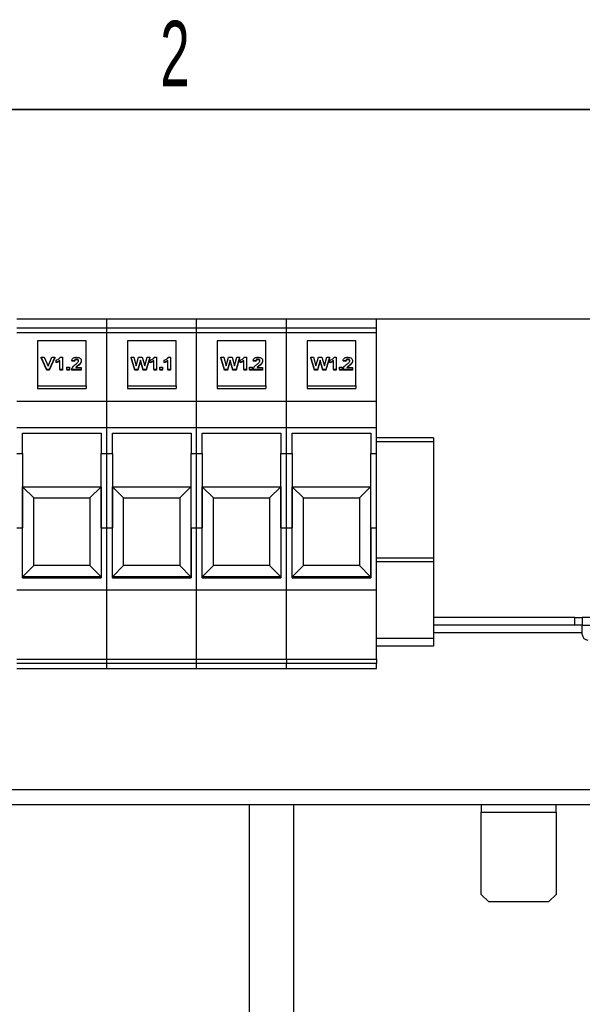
# Model space of a CAD drawing. Header units: millimetres. Extents: x 5 to 418, y 2 to 292.
# Tile 11 of 27: x 89 to 119, y 235 to 287. Entities that reach past the tile are written whole.
import ezdxf

# ---------------------------------------------------------------- set-up
doc = ezdxf.new("R2010")
doc.units = ezdxf.units.MM
doc.layers.add('SLD-0', color=7, linetype='Continuous')
doc.styles.add('SLDTEXTSTYLE0', font='TXT', dxfattribs={"width": 0.605})
doc.dimstyles.new('SLDDIMSTYLE0', dxfattribs={"dimtxt": 3.5, "dimasz": 3.5, "dimexe": 0, "dimexo": 0.0625, "dimgap": 0.875, "dimtad": 1, "dimdec": 0, "dimlfac": 2.5, "dimrnd": 1e-09, "dimzin": 12, "dimdsep": 46, "dimtxsty": 'SLDTEXTSTYLE0', "dimsah": 1, "dimcen": 0.09, "dimadec": 0, "dimazin": 3, "dimtol": 1, "dimtp": 10, "dimtm": 10, "dimtfac": 1, "dimtdec": 0, "dimtofl": 0, "dimtmove": 0, "dimatfit": 3, "dimfxl": 1, "dimfrac": 2, "dimtolj": 1, "dimarcsym": 0})

# ---------------------------------------------------------------- blocks, each defined once
blk = doc.blocks.new('_D')
at = {"layer": 'SLD-0'}
for p, q in [((108.359, 271.308), (155.294, 271.308)), ((154.294, 171.348), (154.294, 271.308)), ((131.559, 171.348), (155.294, 171.348))]:
    blk.add_line(p, q, dxfattribs=at)
for points in [[(154.294, 271.308), (153.834, 267.808), (154.754, 267.808)], [(154.294, 171.348), (154.754, 174.848), (153.834, 174.848)]]:
    blk.add_solid(points, dxfattribs=at)
at = {"layer": 'SLD-0', "attachment_point": 1, "rotation": 90, "style": 'SLDTEXTSTYLE0'}
for s, insert, char_height in [('±10', (150.797, 223.171), 2.485), ('250', (149.782, 213.814), 3.5)]:
    blk.add_mtext(s, dxfattribs=dict(at, insert=insert, char_height=char_height))

msp = doc.modelspace()

# ---------------------------------------------------------------- linework, layer by layer
at = {"color": 7, "linetype": 'Continuous', "lineweight": 25}
for p, q in [((89.1591, 271.3078), (93.9591, 271.3078)), ((93.9591, 271.3078), (98.7591, 271.3078)), ((93.9591, 270.827), (93.9591, 271.3078)), ((98.7591, 271.3078), (103.5591, 271.3078)), ((98.7591, 270.827), (98.7591, 271.3078)), ((103.5591, 270.827), (103.5591, 271.3078)), ((103.5591, 271.3078), (108.3591, 271.3078)), ((108.3591, 270.827), (108.3591, 271.3078)), ((89.1591, 270.827), (93.9591, 270.827)), ((89.1591, 270.5878), (93.9591, 270.5878)), ((93.9591, 270.827), (98.7591, 270.827)), ((93.9591, 270.5878), (93.9591, 270.827)), ((93.9591, 270.5878), (98.7591, 270.5878)), ((93.9591, 266.9109), (93.9591, 270.5878)), ((98.7591, 270.827), (103.5591, 270.827)), ((98.7591, 270.5878), (98.7591, 270.827)), ((98.7591, 270.5878), (103.5591, 270.5878)), ((98.7591, 266.9109), (98.7591, 270.5878)), ((103.5591, 270.5878), (103.5591, 270.827)), ((103.5591, 270.827), (108.3591, 270.827)), ((103.5591, 266.9109), (103.5591, 270.5878)), ((103.5591, 270.5878), (108.3591, 270.5878)), ((108.3591, 270.5878), (108.3591, 270.827)), ((108.3591, 266.9109), (108.3591, 270.5878)), ((92.8591, 270.1353), (90.2591, 270.1353)), ((90.2591, 270.1353), (90.2591, 267.7311)), ((92.8591, 267.7311), (92.8591, 270.1353)), ((97.6591, 270.1353), (95.0591, 270.1353)), ((95.0591, 270.1353), (95.0591, 267.7311)), ((97.6591, 267.7311), (97.6591, 270.1353)), ((102.4591, 270.1353), (99.8591, 270.1353)), ((99.8591, 270.1353), (99.8591, 267.7311)), ((102.4591, 267.7311), (102.4591, 270.1353)), ((107.2591, 270.1353), (104.6591, 270.1353)), ((104.6591, 270.1353), (104.6591, 267.7311)), ((107.2591, 267.7311), (107.2591, 270.1353)), ((90.7516, 268.6079), (90.4591, 269.2617)), ((90.4591, 269.2617), (90.609, 269.2617)), ((90.4591, 269.2617), (90.4591, 269.2334)), ((90.7516, 268.5797), (90.4591, 269.2334)), ((90.609, 269.2617), (90.8253, 268.7779)), ((90.8253, 268.7779), (91.0296, 269.2617)), ((91.1795, 269.2617), (90.8908, 268.6079)), ((91.1795, 269.2334), (90.8908, 268.5797)), ((91.0296, 269.2617), (91.1795, 269.2617)), ((91.1795, 269.2617), (91.1795, 269.2334)), ((91.2516, 268.99), (91.2516, 269.1004)), ((91.2516, 268.99), (91.2516, 268.9617)), ((91.4437, 268.6079), (91.4437, 269.0834)), ((91.4694, 269.2617), (91.5878, 269.2617)), ((91.5878, 269.2617), (91.5878, 268.6079)), ((92.2362, 269.0664), (92.0921, 269.0834)), ((92.0921, 269.0834), (92.0921, 269.0551)), ((92.2362, 269.0382), (92.0921, 269.0551)), ((92.2362, 269.0664), (92.2362, 269.0382)), ((92.3473, 269.1598), (92.3473, 269.1316)), ((92.5964, 269.08), (92.5964, 269.0517)), ((95.2591, 269.2617), (95.2591, 269.2334)), ((95.4514, 268.6079), (95.2591, 269.2617)), ((95.2591, 269.2617), (95.4056, 269.2617)), ((95.4514, 268.5797), (95.2591, 269.2334)), ((95.4056, 269.2617), (95.5292, 268.8093)), ((95.5292, 268.8093), (95.6621, 269.2617)), ((95.7574, 269.1009), (95.6127, 268.6079)), ((95.7574, 269.0726), (95.6127, 268.5797)), ((95.6621, 269.2617), (95.8533, 269.2617)), ((95.7574, 269.1009), (95.7574, 269.0726)), ((95.8989, 268.6079), (95.7574, 269.1009)), ((95.8989, 268.5797), (95.7574, 269.0726)), ((95.8533, 269.2617), (95.9855, 268.8008)), ((95.9855, 268.8008), (96.1092, 269.2617)), ((96.2557, 269.2617), (96.0664, 268.6079)), ((96.2557, 269.2334), (96.0664, 268.5797)), ((96.1092, 269.2617), (96.2557, 269.2617)), ((96.2557, 269.2617), (96.2557, 269.2334)), ((96.2809, 268.99), (96.2809, 269.1004)), ((96.2809, 268.99), (96.2809, 268.9617)), ((96.473, 268.6079), (96.473, 269.0834)), ((96.4988, 269.2617), (96.6171, 269.2617)), ((96.6171, 269.2617), (96.6171, 268.6079)), ((97.0278, 268.99), (97.0278, 269.1004)), ((97.0278, 268.99), (97.0278, 268.9617)), ((97.2199, 268.6079), (97.2199, 269.0834)), ((97.2456, 269.2617), (97.364, 269.2617)), ((97.364, 269.2617), (97.364, 268.6079)), ((100.2514, 268.6079), (100.0591, 269.2617)), ((100.0591, 269.2617), (100.2056, 269.2617)), ((100.0591, 269.2617), (100.0591, 269.2334)), ((100.2514, 268.5797), (100.0591, 269.2334)), ((100.2056, 269.2617), (100.3292, 268.8093)), ((100.3292, 268.8093), (100.4621, 269.2617)), ((100.5574, 269.1009), (100.4127, 268.6079)), ((100.5574, 269.0726), (100.4127, 268.5797)), ((100.4621, 269.2617), (100.6533, 269.2617)), ((100.6989, 268.6079), (100.5574, 269.1009)), ((100.5574, 269.1009), (100.5574, 269.0726)), ((100.6989, 268.5797), (100.5574, 269.0726)), ((100.6533, 269.2617), (100.7855, 268.8008)), ((100.7855, 268.8008), (100.9092, 269.2617)), ((101.0557, 269.2617), (100.8664, 268.6079)), ((101.0557, 269.2334), (100.8664, 268.5797)), ((100.9092, 269.2617), (101.0557, 269.2617)), ((101.0557, 269.2617), (101.0557, 269.2334)), ((101.0809, 268.99), (101.0809, 269.1004)), ((101.0809, 268.99), (101.0809, 268.9617)), ((101.273, 268.6079), (101.273, 269.0834)), ((101.2988, 269.2617), (101.4171, 269.2617)), ((101.4171, 269.2617), (101.4171, 268.6079)), ((101.9239, 269.0664), (101.7798, 269.0834)), ((101.7798, 269.0834), (101.7798, 269.0551)), ((101.9239, 269.0382), (101.7798, 269.0551)), ((101.9239, 269.0664), (101.9239, 269.0382)), ((102.0349, 269.1598), (102.0349, 269.1316)), ((102.2841, 269.08), (102.2841, 269.0517)), ((105.0514, 268.6079), (104.8591, 269.2617)), ((104.8591, 269.2617), (105.0056, 269.2617)), ((104.8591, 269.2617), (104.8591, 269.2334)), ((105.0514, 268.5797), (104.8591, 269.2334)), ((105.0056, 269.2617), (105.1292, 268.8093)), ((105.1292, 268.8093), (105.2621, 269.2617)), ((105.3574, 269.1009), (105.2127, 268.6079)), ((105.3574, 269.0726), (105.2127, 268.5797)), ((105.2621, 269.2617), (105.4533, 269.2617)), ((105.4989, 268.6079), (105.3574, 269.1009)), ((105.3574, 269.1009), (105.3574, 269.0726)), ((105.4989, 268.5797), (105.3574, 269.0726)), ((105.4533, 269.2617), (105.5855, 268.8008)), ((105.5855, 268.8008), (105.7092, 269.2617)), ((105.8557, 269.2617), (105.6664, 268.6079)), ((105.8557, 269.2334), (105.6664, 268.5797)), ((105.7092, 269.2617), (105.8557, 269.2617)), ((105.8557, 269.2617), (105.8557, 269.2334)), ((105.8809, 268.99), (105.8809, 269.1004)), ((105.8809, 268.99), (105.8809, 268.9617)), ((106.073, 268.6079), (106.073, 269.0834)), ((106.0988, 269.2617), (106.2171, 269.2617)), ((106.2171, 269.2617), (106.2171, 268.6079)), ((106.7239, 269.0664), (106.5798, 269.0834)), ((106.5798, 269.0834), (106.5798, 269.0551)), ((106.7239, 269.0382), (106.5798, 269.0551)), ((106.7239, 269.0664), (106.7239, 269.0382)), ((106.8349, 269.1598), (106.8349, 269.1316)), ((107.0841, 269.08), (107.0841, 269.0517)), ((90.8908, 268.6079), (90.7516, 268.6079)), ((90.7516, 268.6079), (90.7516, 268.5797)), ((90.8908, 268.5797), (90.7516, 268.5797)), ((90.8908, 268.6079), (90.8908, 268.5797)), ((91.5878, 268.6079), (91.4437, 268.6079)), ((91.4437, 268.6079), (91.4437, 268.5797)), ((91.5878, 268.5797), (91.4437, 268.5797)), ((91.5878, 268.6079), (91.5878, 268.5797)), ((91.8279, 268.6079), (91.8279, 268.7353)), ((91.8279, 268.7353), (91.972, 268.7353)), ((91.8279, 268.6079), (91.8279, 268.5797)), ((91.972, 268.6079), (91.8279, 268.6079)), ((91.972, 268.5797), (91.8279, 268.5797)), ((91.972, 268.7353), (91.972, 268.6079)), ((91.972, 268.6079), (91.972, 268.5797)), ((92.5964, 268.6079), (92.0801, 268.6079)), ((92.0801, 268.6079), (92.0801, 268.5797)), ((92.5964, 268.5797), (92.0801, 268.5797)), ((92.3017, 268.7183), (92.5964, 268.7183)), ((92.4227, 268.8274), (92.4227, 268.7991)), ((92.5964, 268.7183), (92.5964, 268.6079)), ((92.5964, 268.6079), (92.5964, 268.5797)), ((95.4514, 268.6079), (95.4514, 268.5797)), ((95.6127, 268.6079), (95.4514, 268.6079)), ((95.6127, 268.5797), (95.4514, 268.5797)), ((95.6127, 268.6079), (95.6127, 268.5797)), ((95.8989, 268.6079), (95.8989, 268.5797)), ((96.0664, 268.6079), (95.8989, 268.6079)), ((96.0664, 268.5797), (95.8989, 268.5797)), ((96.0664, 268.6079), (96.0664, 268.5797)), ((96.473, 268.6079), (96.473, 268.5797)), ((96.6171, 268.6079), (96.473, 268.6079)), ((96.6171, 268.5797), (96.473, 268.5797)), ((96.6171, 268.6079), (96.6171, 268.5797)), ((96.7865, 268.7353), (96.9305, 268.7353)), ((96.7865, 268.6079), (96.7865, 268.7353)), ((96.9305, 268.6079), (96.7865, 268.6079)), ((96.7865, 268.6079), (96.7865, 268.5797)), ((96.9305, 268.5797), (96.7865, 268.5797)), ((96.9305, 268.7353), (96.9305, 268.6079)), ((96.9305, 268.6079), (96.9305, 268.5797)), ((97.2199, 268.6079), (97.2199, 268.5797)), ((97.364, 268.6079), (97.2199, 268.6079)), ((97.364, 268.5797), (97.2199, 268.5797)), ((97.364, 268.6079), (97.364, 268.5797)), ((100.4127, 268.6079), (100.2514, 268.6079)), ((100.2514, 268.6079), (100.2514, 268.5797)), ((100.4127, 268.5797), (100.2514, 268.5797)), ((100.4127, 268.6079), (100.4127, 268.5797)), ((100.8664, 268.6079), (100.6989, 268.6079)), ((100.6989, 268.6079), (100.6989, 268.5797)), ((100.8664, 268.5797), (100.6989, 268.5797)), ((100.8664, 268.6079), (100.8664, 268.5797)), ((101.4171, 268.6079), (101.273, 268.6079)), ((101.273, 268.6079), (101.273, 268.5797)), ((101.4171, 268.5797), (101.273, 268.5797)), ((101.4171, 268.6079), (101.4171, 268.5797)), ((101.5865, 268.6079), (101.5865, 268.7353)), ((101.5865, 268.7353), (101.7305, 268.7353)), ((101.7305, 268.6079), (101.5865, 268.6079)), ((101.5865, 268.6079), (101.5865, 268.5797)), ((101.7305, 268.5797), (101.5865, 268.5797)), ((101.7305, 268.7353), (101.7305, 268.6079)), ((101.7305, 268.6079), (101.7305, 268.5797)), ((102.2841, 268.6079), (101.7678, 268.6079)), ((101.7678, 268.6079), (101.7678, 268.5797)), ((102.2841, 268.5797), (101.7678, 268.5797)), ((101.9893, 268.7183), (102.2841, 268.7183)), ((102.1104, 268.8274), (102.1104, 268.7991)), ((102.2841, 268.7183), (102.2841, 268.6079)), ((102.2841, 268.6079), (102.2841, 268.5797)), ((105.2127, 268.6079), (105.0514, 268.6079)), ((105.0514, 268.6079), (105.0514, 268.5797)), ((105.2127, 268.5797), (105.0514, 268.5797)), ((105.2127, 268.6079), (105.2127, 268.5797)), ((105.6664, 268.6079), (105.4989, 268.6079)), ((105.4989, 268.6079), (105.4989, 268.5797)), ((105.6664, 268.5797), (105.4989, 268.5797)), ((105.6664, 268.6079), (105.6664, 268.5797)), ((106.2171, 268.6079), (106.073, 268.6079)), ((106.073, 268.6079), (106.073, 268.5797)), ((106.2171, 268.5797), (106.073, 268.5797)), ((106.2171, 268.6079), (106.2171, 268.5797)), ((106.3865, 268.6079), (106.3865, 268.7353)), ((106.3865, 268.7353), (106.5305, 268.7353)), ((106.5305, 268.6079), (106.3865, 268.6079)), ((106.3865, 268.6079), (106.3865, 268.5797)), ((106.5305, 268.5797), (106.3865, 268.5797)), ((106.5305, 268.7353), (106.5305, 268.6079)), ((106.5305, 268.6079), (106.5305, 268.5797)), ((107.0841, 268.6079), (106.5678, 268.6079)), ((106.5678, 268.6079), (106.5678, 268.5797)), ((107.0841, 268.5797), (106.5678, 268.5797)), ((106.7893, 268.7183), (107.0841, 268.7183)), ((106.9104, 268.8274), (106.9104, 268.7991)), ((107.0841, 268.7183), (107.0841, 268.6079)), ((107.0841, 268.6079), (107.0841, 268.5797)), ((90.2591, 267.7311), (92.8591, 267.7311)), ((90.2591, 267.7311), (90.2591, 267.5897)), ((90.2591, 267.5897), (92.8591, 267.5897)), ((92.8591, 267.7311), (92.8591, 267.5897)), ((95.0591, 267.7311), (97.6591, 267.7311)), ((95.0591, 267.7311), (95.0591, 267.5897)), ((95.0591, 267.5897), (97.6591, 267.5897)), ((97.6591, 267.7311), (97.6591, 267.5897)), ((99.8591, 267.7311), (102.4591, 267.7311)), ((99.8591, 267.7311), (99.8591, 267.5897)), ((99.8591, 267.5897), (102.4591, 267.5897)), ((102.4591, 267.7311), (102.4591, 267.5897)), ((104.6591, 267.7311), (107.2591, 267.7311)), ((104.6591, 267.7311), (104.6591, 267.5897)), ((104.6591, 267.5897), (107.2591, 267.5897)), ((107.2591, 267.7311), (107.2591, 267.5897)), ((89.1591, 266.9109), (93.9591, 266.9109)), ((93.9591, 266.9109), (98.7591, 266.9109)), ((93.9591, 265.5109), (93.9591, 266.9109)), ((98.7591, 266.9109), (103.5591, 266.9109)), ((98.7591, 265.5109), (98.7591, 266.9109)), ((103.5591, 265.5109), (103.5591, 266.9109)), ((103.5591, 266.9109), (108.3591, 266.9109)), ((108.3591, 265.5109), (108.3591, 266.9109)), ((89.1591, 265.5109), (93.9591, 265.5109)), ((93.9591, 265.5109), (98.7591, 265.5109)), ((93.9591, 264.1109), (93.9591, 265.5109)), ((98.7591, 265.5109), (103.5591, 265.5109)), ((98.7591, 264.1109), (98.7591, 265.5109)), ((103.5591, 264.1109), (103.5591, 265.5109)), ((103.5591, 265.5109), (108.3591, 265.5109)), ((108.3591, 264.1109), (108.3591, 265.5109)), ((89.4591, 265.2109), (93.6591, 265.2109)), ((89.4591, 264.1109), (89.4591, 265.2109)), ((93.6591, 265.2109), (93.6591, 264.1109)), ((94.2591, 265.2109), (98.4591, 265.2109)), ((94.2591, 264.1109), (94.2591, 265.2109)), ((98.4591, 265.2109), (98.4591, 264.1109)), ((99.0591, 265.2109), (103.2591, 265.2109)), ((99.0591, 264.1109), (99.0591, 265.2109)), ((103.2591, 265.2109), (103.2591, 264.1109)), ((103.8591, 265.2109), (108.0591, 265.2109)), ((103.8591, 264.1109), (103.8591, 265.2109)), ((108.0591, 265.2109), (108.0591, 264.1109)), ((111.4071, 264.9478), (108.3591, 264.9478)), ((111.4071, 264.7414), (108.3591, 264.7414)), ((111.4071, 264.9478), (111.4071, 264.7414)), ((111.4071, 264.7414), (111.4071, 258.5214)), ((89.1591, 264.1109), (89.4591, 264.1109)), ((89.4591, 264.1109), (89.4591, 260.1495)), ((93.6591, 264.1109), (93.9591, 264.1109)), ((93.6591, 260.1495), (93.6591, 264.1109)), ((93.9591, 264.1109), (94.2591, 264.1109)), ((93.9591, 260.1495), (93.9591, 264.1109)), ((94.2591, 264.1109), (94.2591, 260.1495)), ((98.4591, 264.1109), (98.7591, 264.1109)), ((98.4591, 260.1495), (98.4591, 264.1109)), ((98.7591, 264.1109), (99.0591, 264.1109)), ((98.7591, 260.1495), (98.7591, 264.1109)), ((99.0591, 264.1109), (99.0591, 260.1495)), ((103.2591, 264.1109), (103.5591, 264.1109)), ((103.2591, 260.1495), (103.2591, 264.1109)), ((103.5591, 260.1495), (103.5591, 264.1109)), ((103.5591, 264.1109), (103.8591, 264.1109)), ((103.8591, 264.1109), (103.8591, 260.1495)), ((108.0591, 264.1109), (108.3591, 264.1109)), ((108.0591, 260.1495), (108.0591, 264.1109)), ((108.3591, 260.1495), (108.3591, 264.1109)), ((89.4591, 262.3398), (93.6591, 262.3398)), ((89.4632, 262.3397), (93.6549, 262.3397)), ((89.4632, 257.532), (89.4632, 262.3397)), ((89.4632, 262.3397), (90.0591, 261.7438)), ((93.6549, 262.3397), (93.0591, 261.7438)), ((93.6549, 262.3397), (93.6549, 257.532)), ((94.2591, 262.3398), (98.4591, 262.3398)), ((94.2632, 262.3397), (98.4549, 262.3397)), ((94.2632, 257.532), (94.2632, 262.3397)), ((94.2632, 262.3397), (94.8591, 261.7438)), ((98.4549, 262.3397), (97.8591, 261.7438)), ((98.4549, 262.3397), (98.4549, 257.532)), ((99.0591, 262.3398), (103.2591, 262.3398)), ((99.0632, 262.3397), (103.2549, 262.3397)), ((99.0632, 257.532), (99.0632, 262.3397)), ((99.0632, 262.3397), (99.6591, 261.7438)), ((103.2549, 262.3397), (102.6591, 261.7438)), ((103.2549, 262.3397), (103.2549, 257.532)), ((103.8591, 262.3398), (108.0591, 262.3398)), ((103.8632, 262.3397), (108.0549, 262.3397)), ((103.8632, 257.532), (103.8632, 262.3397)), ((103.8632, 262.3397), (104.4591, 261.7438)), ((108.0549, 262.3397), (107.4591, 261.7438)), ((108.0549, 262.3397), (108.0549, 257.532)), ((90.0591, 261.7438), (93.0591, 261.7438)), ((90.0591, 258.1278), (90.0591, 261.7438)), ((93.0591, 261.7438), (93.0591, 258.1278)), ((94.8591, 261.7438), (97.8591, 261.7438)), ((94.8591, 258.1278), (94.8591, 261.7438)), ((97.8591, 261.7438), (97.8591, 258.1278)), ((99.6591, 261.7438), (102.6591, 261.7438)), ((99.6591, 258.1278), (99.6591, 261.7438)), ((102.6591, 261.7438), (102.6591, 258.1278)), ((104.4591, 261.7438), (107.4591, 261.7438)), ((104.4591, 258.1278), (104.4591, 261.7438)), ((107.4591, 261.7438), (107.4591, 258.1278)), ((89.1591, 260.1495), (89.4591, 260.1495)), ((89.4591, 257.4678), (89.4591, 260.1495)), ((93.6591, 260.1495), (93.9591, 260.1495)), ((93.6591, 260.1495), (93.6591, 257.4678)), ((93.9591, 260.1495), (94.2591, 260.1495)), ((93.9591, 256.8278), (93.9591, 260.1495)), ((94.2591, 257.4678), (94.2591, 260.1495)), ((98.4591, 260.1495), (98.7591, 260.1495)), ((98.4591, 260.1495), (98.4591, 257.4678)), ((98.7591, 260.1495), (99.0591, 260.1495)), ((98.7591, 256.8278), (98.7591, 260.1495)), ((99.0591, 257.4678), (99.0591, 260.1495)), ((103.2591, 260.1495), (103.5591, 260.1495)), ((103.2591, 260.1495), (103.2591, 257.4678)), ((103.5591, 256.8278), (103.5591, 260.1495)), ((103.5591, 260.1495), (103.8591, 260.1495)), ((103.8591, 257.4678), (103.8591, 260.1495)), ((108.0591, 260.1495), (108.3591, 260.1495)), ((108.0591, 260.1495), (108.0591, 257.4678)), ((108.3591, 256.8278), (108.3591, 260.1495)), ((111.4071, 258.5214), (108.3591, 258.5214)), ((111.4071, 258.5214), (111.4071, 258.3278)), ((89.4632, 257.532), (90.0591, 258.1278)), ((93.0591, 258.1278), (90.0591, 258.1278)), ((93.6549, 257.532), (93.0591, 258.1278)), ((94.2632, 257.532), (94.8591, 258.1278)), ((97.8591, 258.1278), (94.8591, 258.1278)), ((98.4549, 257.532), (97.8591, 258.1278)), ((99.0632, 257.532), (99.6591, 258.1278)), ((102.6591, 258.1278), (99.6591, 258.1278)), ((103.2549, 257.532), (102.6591, 258.1278)), ((103.8632, 257.532), (104.4591, 258.1278)), ((107.4591, 258.1278), (104.4591, 258.1278)), ((108.0549, 257.532), (107.4591, 258.1278)), ((111.4071, 258.3278), (108.3591, 258.3278)), ((111.4071, 258.3278), (111.4071, 254.2278)), ((93.6591, 257.5318), (89.4591, 257.5318)), ((89.4591, 257.4678), (93.6591, 257.4678)), ((93.6549, 257.532), (89.4632, 257.532)), ((98.4591, 257.5318), (94.2591, 257.5318)), ((94.2591, 257.4678), (98.4591, 257.4678)), ((98.4549, 257.532), (94.2632, 257.532)), ((103.2591, 257.5318), (99.0591, 257.5318)), ((99.0591, 257.4678), (103.2591, 257.4678)), ((103.2549, 257.532), (99.0632, 257.532)), ((108.0591, 257.5318), (103.8591, 257.5318)), ((103.8591, 257.4678), (108.0591, 257.4678)), ((108.0549, 257.532), (103.8632, 257.532)), ((89.1591, 256.8278), (93.9591, 256.8278)), ((93.9591, 256.8278), (98.7591, 256.8278)), ((93.9591, 253.1284), (93.9591, 256.8278)), ((98.7591, 256.8278), (103.5591, 256.8278)), ((98.7591, 253.1284), (98.7591, 256.8278)), ((103.5591, 253.1284), (103.5591, 256.8278)), ((103.5591, 256.8278), (108.3591, 256.8278)), ((108.3591, 253.1284), (108.3591, 256.8278)), ((118.9591, 255.3478), (111.4071, 255.3478)), ((118.9591, 254.9478), (118.9591, 255.3478)), ((118.9591, 255.3478), (119.3591, 255.3478)), ((119.3591, 255.3478), (119.3591, 254.9478)), ((119.9591, 255.3478), (119.3591, 255.3478)), ((118.9591, 254.9478), (111.4071, 254.9478)), ((119.3591, 254.9478), (118.9591, 254.9478)), ((119.3591, 254.5478), (119.3591, 254.9478)), ((119.3591, 254.9478), (119.9591, 254.9478)), ((111.4071, 254.2278), (108.3591, 254.2278)), ((111.4071, 254.5478), (119.3591, 254.5478)), ((111.4071, 254.2278), (111.4071, 253.8278)), ((119.3591, 254.4478), (119.3591, 254.5478)), ((111.4071, 253.8278), (108.3591, 253.8278)), ((89.1591, 253.1284), (93.9591, 253.1284)), ((93.9591, 252.8891), (89.1591, 252.8891)), ((89.1591, 252.6278), (93.9591, 252.6278)), ((93.9591, 253.1284), (98.7591, 253.1284)), ((93.9591, 252.8891), (93.9591, 253.1284)), ((98.7591, 252.8891), (93.9591, 252.8891)), ((93.9591, 252.6278), (93.9591, 252.8891)), ((93.9591, 252.6278), (98.7591, 252.6278)), ((98.7591, 253.1284), (103.5591, 253.1284)), ((98.7591, 252.8891), (98.7591, 253.1284)), ((103.5591, 252.8891), (98.7591, 252.8891)), ((98.7591, 252.6278), (98.7591, 252.8891)), ((98.7591, 252.6278), (103.5591, 252.6278)), ((103.5591, 253.1284), (103.5591, 252.8891)), ((103.5591, 253.1284), (108.3591, 253.1284)), ((103.5591, 252.6278), (103.5591, 252.8891)), ((108.3591, 252.8891), (103.5591, 252.8891)), ((103.5591, 252.6278), (108.3591, 252.6278)), ((108.3591, 253.1284), (108.3591, 252.8891)), ((108.3591, 252.6278), (108.3591, 252.8891)), ((126.9591, 246.1478), (46.5591, 246.1478)), ((126.9591, 245.3478), (46.5591, 245.3478)), ((101.5591, 245.3478), (101.5591, 181.1878)), ((103.9591, 181.1878), (103.9591, 245.3478)), ((113.9591, 245.3478), (113.9591, 244.9478)), ((117.9591, 244.9478), (117.9591, 245.3478)), ((113.9591, 244.9478), (117.9591, 244.9478)), ((113.9591, 240.5478), (113.9591, 244.9478)), ((117.9591, 244.9478), (117.9591, 240.5478)), ((113.9591, 240.5478), (114.3591, 240.1478)), ((117.5591, 240.1478), (117.9591, 240.5478)), ((117.5591, 240.1478), (114.3591, 240.1478))]:
    msp.add_line(p, q, dxfattribs=at)
msp.add_arc((119.6591, 254.4478), 0.3, 180, 270, dxfattribs=at)
for points, knots in [([(91.2516, 269.1004), (91.2841, 269.1127), (91.3377, 269.1331), (91.3992, 269.1743), (91.4435, 269.2145), (91.4608, 269.246), (91.4694, 269.2617)], [0, 0, 0, 0, 0.3395571, 0.5598852, 0.7799716, 1, 1, 1, 1]), ([(91.4437, 269.0834), (91.4119, 269.0617), (91.355, 269.023), (91.2832, 269.0001), (91.2516, 268.99)], [0, 0, 0, 0, 0.5598205, 1, 1, 1, 1]), ([(91.4437, 269.0551), (91.4119, 269.0334), (91.355, 268.9947), (91.2832, 268.9718), (91.2516, 268.9617)], [0, 0, 0, 0, 0.5598205, 1, 1, 1, 1]), ([(92.0921, 269.0834), (92.0978, 269.1099), (92.1092, 269.1628), (92.1721, 269.2264), (92.2614, 269.2578), (92.3208, 269.2604), (92.3505, 269.2617)], [0, 0, 0, 0, 0.2807982, 0.5593921, 0.7793531, 1, 1, 1, 1]), ([(92.3473, 269.1598), (92.3288, 269.1586), (92.2921, 269.1561), (92.2446, 269.12), (92.2394, 269.0868), (92.2362, 269.0664)], [0, 0, 0, 0, 0.280263, 0.5592733, 1, 1, 1, 1]), ([(92.3473, 269.1316), (92.3288, 269.1303), (92.2921, 269.1278), (92.2446, 269.0917), (92.2394, 269.0585), (92.2362, 269.0382)], [0, 0, 0, 0, 0.28026302, 0.55927328, 1, 1, 1, 1]), ([(92.2981, 268.8895), (92.3221, 268.9081), (92.3649, 268.9414), (92.4023, 268.9777), (92.4188, 268.9937)], [0, 0, 0, 0, 0.56019973, 1, 1, 1, 1]), ([(92.4524, 269.0735), (92.4515, 269.0856), (92.4498, 269.1097), (92.4255, 269.1401), (92.3876, 269.1576), (92.3607, 269.1591), (92.3473, 269.1598)], [0, 0, 0, 0, 0.28080837, 0.559698, 0.77965439, 1, 1, 1, 1]), ([(92.4524, 269.0452), (92.4515, 269.0573), (92.4498, 269.0814), (92.4255, 269.1118), (92.3876, 269.1293), (92.3607, 269.1308), (92.3473, 269.1316)], [0, 0, 0, 0, 0.2808084, 0.559698, 0.7796544, 1, 1, 1, 1]), ([(92.3505, 269.2617), (92.3884, 269.2596), (92.464, 269.2555), (92.5454, 269.2036), (92.5891, 269.1423), (92.594, 269.1008), (92.5964, 269.08)], [0, 0, 0, 0, 0.2800719, 0.5584905, 0.7791915, 1, 1, 1, 1]), ([(92.4188, 268.9937), (92.4293, 269.0078), (92.448, 269.0329), (92.451, 269.0611), (92.4524, 269.0735)], [0, 0, 0, 0, 0.5600023, 1, 1, 1, 1]), ([(92.5964, 269.08), (92.5933, 269.0531), (92.5869, 268.9992), (92.5271, 268.9111), (92.4623, 268.8591), (92.4227, 268.8274)], [0, 0, 0, 0, 0.27967996, 0.5596391, 1, 1, 1, 1]), ([(92.5964, 269.0517), (92.5933, 269.0248), (92.5869, 268.9709), (92.5271, 268.8828), (92.4623, 268.8308), (92.4227, 268.7991)], [0, 0, 0, 0, 0.27968, 0.5596391, 1, 1, 1, 1]), ([(96.2809, 269.1004), (96.3134, 269.1127), (96.367, 269.1331), (96.4286, 269.1743), (96.4729, 269.2145), (96.4901, 269.246), (96.4988, 269.2617)], [0, 0, 0, 0, 0.3395571, 0.5598852, 0.7799716, 1, 1, 1, 1]), ([(96.473, 269.0834), (96.4412, 269.0617), (96.3844, 269.023), (96.3125, 269.0001), (96.2809, 268.99)], [0, 0, 0, 0, 0.5598205, 1, 1, 1, 1]), ([(96.473, 269.0551), (96.4412, 269.0334), (96.3844, 268.9947), (96.3125, 268.9718), (96.2809, 268.9617)], [0, 0, 0, 0, 0.5598205, 1, 1, 1, 1]), ([(97.0278, 269.1004), (97.0603, 269.1127), (97.1139, 269.1331), (97.1755, 269.1743), (97.2198, 269.2145), (97.237, 269.246), (97.2456, 269.2617)], [0, 0, 0, 0, 0.3395571, 0.5598852, 0.7799716, 1, 1, 1, 1]), ([(97.2199, 269.0834), (97.1881, 269.0617), (97.1313, 269.023), (97.0594, 269.0001), (97.0278, 268.99)], [0, 0, 0, 0, 0.5598205, 1, 1, 1, 1]), ([(97.2199, 269.0551), (97.1881, 269.0334), (97.1313, 268.9947), (97.0594, 268.9718), (97.0278, 268.9617)], [0, 0, 0, 0, 0.5598205, 1, 1, 1, 1]), ([(101.0809, 269.1004), (101.1134, 269.1127), (101.167, 269.1331), (101.2286, 269.1743), (101.2729, 269.2145), (101.2901, 269.246), (101.2988, 269.2617)], [0, 0, 0, 0, 0.3395571, 0.5598852, 0.7799716, 1, 1, 1, 1]), ([(101.273, 269.0834), (101.2412, 269.0617), (101.1844, 269.023), (101.1125, 269.0001), (101.0809, 268.99)], [0, 0, 0, 0, 0.5598205, 1, 1, 1, 1]), ([(101.273, 269.0551), (101.2412, 269.0334), (101.1844, 268.9947), (101.1125, 268.9718), (101.0809, 268.9617)], [0, 0, 0, 0, 0.5598205, 1, 1, 1, 1]), ([(101.7798, 269.0834), (101.7855, 269.1099), (101.7968, 269.1628), (101.8597, 269.2264), (101.9491, 269.2578), (102.0084, 269.2604), (102.0381, 269.2617)], [0, 0, 0, 0, 0.2807982, 0.5593921, 0.7793531, 1, 1, 1, 1]), ([(102.0349, 269.1598), (102.0165, 269.1586), (101.9797, 269.1561), (101.9322, 269.12), (101.927, 269.0868), (101.9239, 269.0664)], [0, 0, 0, 0, 0.280263, 0.5592733, 1, 1, 1, 1]), ([(102.0349, 269.1316), (102.0165, 269.1303), (101.9797, 269.1278), (101.9322, 269.0917), (101.927, 269.0585), (101.9239, 269.0382)], [0, 0, 0, 0, 0.28026302, 0.55927328, 1, 1, 1, 1]), ([(101.9858, 268.8895), (102.0098, 268.9081), (102.0525, 268.9414), (102.09, 268.9777), (102.1064, 268.9937)], [0, 0, 0, 0, 0.5601997, 1, 1, 1, 1]), ([(102.14, 269.0735), (102.1391, 269.0856), (102.1374, 269.1097), (102.1132, 269.1401), (102.0753, 269.1576), (102.0484, 269.1591), (102.0349, 269.1598)], [0, 0, 0, 0, 0.2808084, 0.559698, 0.7796544, 1, 1, 1, 1]), ([(102.14, 269.0452), (102.1391, 269.0573), (102.1374, 269.0814), (102.1132, 269.1118), (102.0753, 269.1293), (102.0484, 269.1308), (102.0349, 269.1316)], [0, 0, 0, 0, 0.2808084, 0.559698, 0.7796544, 1, 1, 1, 1]), ([(102.0381, 269.2617), (102.076, 269.2596), (102.1516, 269.2555), (102.2331, 269.2036), (102.2768, 269.1423), (102.2817, 269.1008), (102.2841, 269.08)], [0, 0, 0, 0, 0.2800719, 0.5584905, 0.7791915, 1, 1, 1, 1]), ([(102.1064, 268.9937), (102.1169, 269.0078), (102.1357, 269.0329), (102.1387, 269.0611), (102.14, 269.0735)], [0, 0, 0, 0, 0.5600023, 1, 1, 1, 1]), ([(102.2841, 269.08), (102.2809, 269.0531), (102.2745, 268.9992), (102.2147, 268.9111), (102.15, 268.8591), (102.1104, 268.8274)], [0, 0, 0, 0, 0.27968, 0.5596391, 1, 1, 1, 1]), ([(102.2841, 269.0517), (102.2809, 269.0248), (102.2745, 268.9709), (102.2147, 268.8828), (102.15, 268.8308), (102.1104, 268.7991)], [0, 0, 0, 0, 0.27968, 0.5596391, 1, 1, 1, 1]), ([(105.8809, 269.1004), (105.9134, 269.1127), (105.967, 269.1331), (106.0286, 269.1743), (106.0729, 269.2145), (106.0901, 269.246), (106.0988, 269.2617)], [0, 0, 0, 0, 0.3395571, 0.5598852, 0.7799716, 1, 1, 1, 1]), ([(106.073, 269.0834), (106.0412, 269.0617), (105.9844, 269.023), (105.9125, 269.0001), (105.8809, 268.99)], [0, 0, 0, 0, 0.5598205, 1, 1, 1, 1]), ([(106.073, 269.0551), (106.0412, 269.0334), (105.9844, 268.9947), (105.9125, 268.9718), (105.8809, 268.9617)], [0, 0, 0, 0, 0.5598205, 1, 1, 1, 1]), ([(106.5798, 269.0834), (106.5855, 269.1099), (106.5968, 269.1628), (106.6597, 269.2264), (106.7491, 269.2578), (106.8084, 269.2604), (106.8381, 269.2617)], [0, 0, 0, 0, 0.2807982, 0.5593921, 0.7793531, 1, 1, 1, 1]), ([(106.8349, 269.1598), (106.8165, 269.1586), (106.7797, 269.1561), (106.7322, 269.12), (106.727, 269.0868), (106.7239, 269.0664)], [0, 0, 0, 0, 0.280263, 0.5592733, 1, 1, 1, 1]), ([(106.8349, 269.1316), (106.8165, 269.1303), (106.7797, 269.1278), (106.7322, 269.0917), (106.727, 269.0585), (106.7239, 269.0382)], [0, 0, 0, 0, 0.28026302, 0.55927328, 1, 1, 1, 1]), ([(106.7858, 268.8895), (106.8098, 268.9081), (106.8525, 268.9414), (106.89, 268.9777), (106.9064, 268.9937)], [0, 0, 0, 0, 0.5601997, 1, 1, 1, 1]), ([(106.94, 269.0735), (106.9391, 269.0856), (106.9374, 269.1097), (106.9132, 269.1401), (106.8753, 269.1576), (106.8484, 269.1591), (106.8349, 269.1598)], [0, 0, 0, 0, 0.2808084, 0.559698, 0.7796544, 1, 1, 1, 1]), ([(106.94, 269.0452), (106.9391, 269.0573), (106.9374, 269.0814), (106.9132, 269.1118), (106.8753, 269.1293), (106.8484, 269.1308), (106.8349, 269.1316)], [0, 0, 0, 0, 0.2808084, 0.559698, 0.7796544, 1, 1, 1, 1]), ([(106.8381, 269.2617), (106.876, 269.2596), (106.9516, 269.2555), (107.0331, 269.2036), (107.0768, 269.1423), (107.0817, 269.1008), (107.0841, 269.08)], [0, 0, 0, 0, 0.2800719, 0.5584905, 0.7791915, 1, 1, 1, 1]), ([(106.9064, 268.9937), (106.9169, 269.0078), (106.9357, 269.0329), (106.9387, 269.0611), (106.94, 269.0735)], [0, 0, 0, 0, 0.5600023, 1, 1, 1, 1]), ([(107.0841, 269.08), (107.0809, 269.0531), (107.0745, 268.9992), (107.0147, 268.9111), (106.95, 268.8591), (106.9104, 268.8274)], [0, 0, 0, 0, 0.27968, 0.5596391, 1, 1, 1, 1]), ([(107.0841, 269.0517), (107.0809, 269.0248), (107.0745, 268.9709), (107.0147, 268.8828), (106.95, 268.8308), (106.9104, 268.7991)], [0, 0, 0, 0, 0.27968, 0.5596391, 1, 1, 1, 1]), ([(92.0801, 268.6079), (92.1032, 268.6673), (92.1446, 268.7738), (92.251, 268.854), (92.2981, 268.8895)], [0, 0, 0, 0, 0.5573383, 1, 1, 1, 1]), ([(92.4227, 268.8274), (92.4079, 268.8156), (92.3834, 268.7962), (92.3498, 268.7691), (92.3223, 268.7453), (92.3086, 268.7273), (92.3017, 268.7183)], [0, 0, 0, 0, 0.3400311, 0.5600568, 0.7800578, 1, 1, 1, 1]), ([(92.4227, 268.7991), (92.4079, 268.7873), (92.3836, 268.7679), (92.3502, 268.7415), (92.3335, 268.7258), (92.3254, 268.7183)], [0, 0, 0, 0, 0.4454937, 0.7337616, 1, 1, 1, 1]), ([(101.7678, 268.6079), (101.7908, 268.6673), (101.8322, 268.7738), (101.9387, 268.854), (101.9858, 268.8895)], [0, 0, 0, 0, 0.5573383, 1, 1, 1, 1]), ([(102.1104, 268.8274), (102.0955, 268.8156), (102.0711, 268.7962), (102.0374, 268.7691), (102.0099, 268.7453), (101.9962, 268.7273), (101.9893, 268.7183)], [0, 0, 0, 0, 0.3400311, 0.5600568, 0.7800578, 1, 1, 1, 1]), ([(102.1104, 268.7991), (102.0956, 268.7873), (102.0712, 268.7679), (102.0378, 268.7415), (102.0211, 268.7258), (102.0131, 268.7183)], [0, 0, 0, 0, 0.4454937, 0.7337616, 1, 1, 1, 1]), ([(106.5678, 268.6079), (106.5908, 268.6673), (106.6322, 268.7738), (106.7387, 268.854), (106.7858, 268.8895)], [0, 0, 0, 0, 0.5573383, 1, 1, 1, 1]), ([(106.9104, 268.8274), (106.8955, 268.8156), (106.8711, 268.7962), (106.8374, 268.7691), (106.8099, 268.7453), (106.7962, 268.7273), (106.7893, 268.7183)], [0, 0, 0, 0, 0.3400311, 0.5600568, 0.7800578, 1, 1, 1, 1]), ([(106.9104, 268.7991), (106.8956, 268.7873), (106.8712, 268.7679), (106.8378, 268.7415), (106.8211, 268.7258), (106.8131, 268.7183)], [0, 0, 0, 0, 0.4454937, 0.7337616, 1, 1, 1, 1])]:
    msp.add_open_spline(points, degree=3, knots=knots, dxfattribs=at)
at = {"layer": 'SLD-0', "lineweight": 35}
msp.add_line((408, 282.5), (26, 282.5), dxfattribs=at)

# ---------------------------------------------------------------- texts
at = {"layer": 'SLD-0', "insert": (97.6027, 287.243), "char_height": 3.5, "attachment_point": 2, "style": 'SLDTEXTSTYLE0'}
msp.add_mtext('2', dxfattribs=at)

# ---------------------------------------------------------------- dimensions: what is measured, and where the dimension line sits
at = {"layer": 'SLD-0'}
dim = msp.add_linear_dim(base=(154.2937, 271.3078), p1=(131.5591, 171.3478), p2=(108.3591, 271.3078), angle=90, dimstyle='SLDDIMSTYLE0', dxfattribs=at)
dim.commit()
dim.dimension.update_dxf_attribs({"geometry": '_D', "text_midpoint": (154.2937, 221.3278), "dimtype": 160})

doc.saveas('drawing.dxf')
